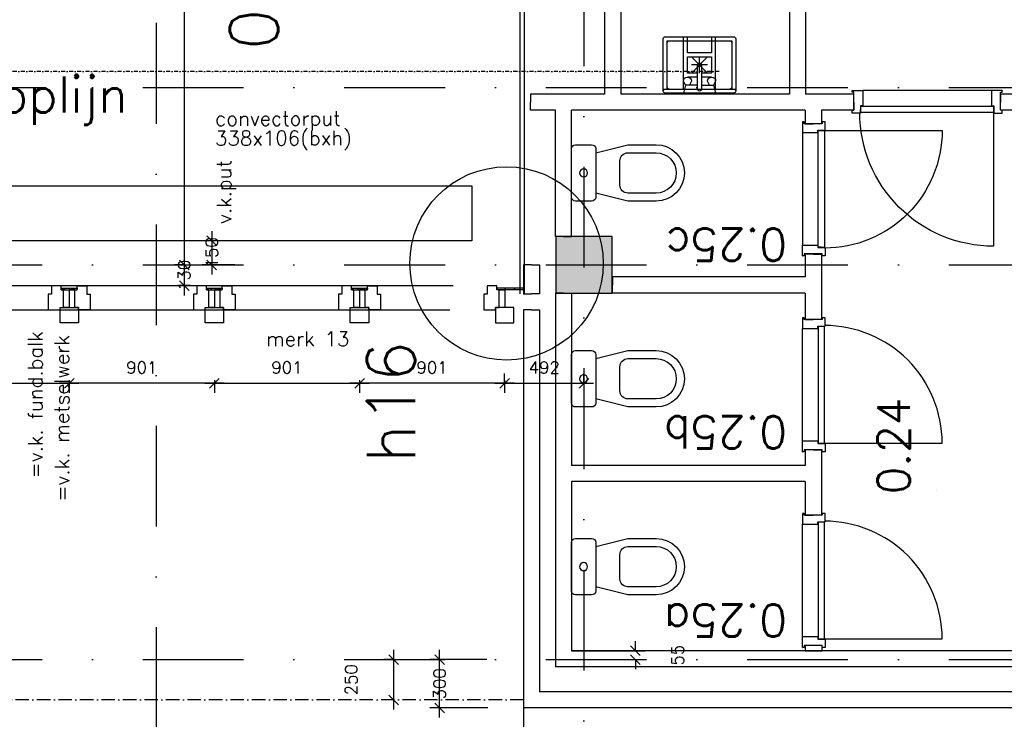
# Model space of a CAD drawing. Extents: x -33344 to 2055880, y -64816 to 121260.
# Tile 45 of 133: x 36184 to 42292, y 29426 to 33768. Entities that reach past the tile are written whole.
import ezdxf

# ---------------------------------------------------------------- set-up
doc = ezdxf.new("R2010")
doc.units = 0
doc.header["$LTSCALE"] = 50
doc.header["$MEASUREMENT"] = 0
doc.header["$PDMODE"] = 3
doc.header["$PDSIZE"] = 0.1
for name, pattern in [('DASHDOT', [1, 0.5, -0.25, 0, -0.25]), ('DASHED', [0.75, 0.5, -0.25]), ('DD1', [2.66667, 1.66667, -0.5, 0, -0.5]), ('STRAM_0WT$1$DASHDOT', [25, 12.5, -6.25, 0, -6.25]), ('STRAM_0WT$1$DD1', [2.66667, 1.66667, -0.5, 0, -0.5])]:
    doc.linetypes.add(name, pattern=pattern)
doc.layers.get('0').update_dxf_attribs({"linetype": 'CONTINUOUS'})
doc.layers.get('DEFPOINTS').update_dxf_attribs({"linetype": 'CONTINUOUS'})
for name, color, linetype in [('_BESTAAND_ONGEIJZIGD', 8, 'CONTINUOUS'), ('_DETAILNUMMERS', 4, 'CONTINUOUS'), ('_DETAILNUMMERSTEKST', 4, 'CONTINUOUS'), ('_KOLOMBESTAAND', 212, 'CONTINUOUS'), ('A--A42--_F-23-', 9, 'CONTINUOUS'), ('A--L13A1_VLOEREN', 1, 'CONTINUOUS'), ('A--L21--', 3, 'CONTINUOUS'), ('A--L22A2_BINNENWAND', 2, 'CONTINUOUS'), ('A--L28--', 7, 'CONTINUOUS'), ('A--L31--', 2, 'CONTINUOUS'), ('A--L31A1_BUITENKOZIJN', 1, 'CONTINUOUS'), ('A--L32--', 7, 'CONTINUOUS'), ('A--L32--_F-23-', 2, 'CONTINUOUS'), ('A--L42--', 7, 'CONTINUOUS'), ('A--L42--_F-23-', 7, 'CONTINUOUS'), ('A--L74--', 7, 'CONTINUOUS'), ('A--L74--_F-23-', 7, 'CONTINUOUS'), ('A--M$1A-_F123-', 1, 'CONTINUOUS'), ('A--M1$A-_F123-', 1, 'CONTINUOUS'), ('A--T$1A-_F123-_0_25MM', 2, 'CONTINUOUS'), ('A--T$1A-_F123-_RN', 4, 'CONTINUOUS'), ('L1', 1, 'CONTINUOUS'), ('STRAM_0WT$0$A--L$7AC3-_STR', 3, 'STRAM_0WT$1$DASHDOT'), ('STRAM_0WT$0$A--L90--_F---0', 250, 'CONTINUOUS'), ('STRAM_0WT$1$A--L90--_F-23-', 7, 'CONTINUOUS'), ('STRAM_0WT$1$A--L90--_F123-', 7, 'CONTINUOUS'), ('STRAM_0WT$1$A--T$7A8-_STRA', 8, 'STRAM_0WT$1$DASHDOT'), ('STRAM_0WT$1$STRAMIEN', 1, 'STRAM_0WT$1$DD1'), ('STRAMIEN', 1, 'DD1'), ('TEKST_KOZIJNMERK', 2, 'CONTINUOUS'), ('X--LR---_CP', 7, 'CONTINUOUS'), ('XREF', 7, 'CONTINUOUS')]:
    doc.layers.add(name, color=color, linetype=linetype)
doc.styles.add('ALFA-0_25', font='ROMANS')
doc.styles.add('HIEMSTRA', font='romans.shx')
doc.dimstyles.new('1OP2', dxfattribs={"dimscale": 30, "dimtxt": 2.5, "dimasz": 2, "dimexe": 2, "dimexo": 0, "dimgap": 2, "dimtad": 1, "dimdec": 0, "dimzin": 0, "dimtxsty": 'HIEMSTRA', "dimblk1": 'OBLIQUE', "dimblk2": 'OBLIQUE', "dimsah": 1, "dimcen": -3, "dimdle": 2, "dimclrd": 2, "dimclre": 2, "dimclrt": 3, "dimazin": 3, "dimtfac": 1, "dimtdec": 0, "dimtofl": 0, "dimtmove": 0, "dimatfit": 3, "dimtvp": 0.833333, "dimtolj": 1, "dimtzin": 0})
doc.dimstyles.new('STANDARD$0', dxfattribs={"dimscale": 30, "dimtxt": 2.5, "dimasz": 2, "dimexe": 2, "dimexo": 0, "dimgap": 2, "dimtad": 1, "dimdec": 0, "dimzin": 0, "dimtxsty": 'ALFA-0_25', "dimblk1": 'OBLIQUE', "dimblk2": 'OBLIQUE', "dimsah": 1, "dimcen": -3, "dimdle": 2, "dimclrd": 1, "dimclre": 1, "dimclrt": 2, "dimazin": 3, "dimtfac": 0.666667, "dimtofl": 0, "dimtmove": 0, "dimatfit": 3, "dimtvp": 0.833333, "dimtolj": 1, "dimtzin": 0})

# ---------------------------------------------------------------- blocks, each defined once
blk = doc.blocks.new('DR_830BE')
at = {"layer": '_BESTAAND_ONGEIJZIGD'}
blk.add_line((67, 0), (865, 0), dxfattribs=at)
for points in [[(0, -9), (0, 0), (67, 0), (67, -93.8), (52, -93.8), (52, -139), (0, -139), (0, -121), (12, -121), (12, -9), (0, -9)], [(932, -9), (932, 0), (865, 0), (865, -93.8), (880, -93.8), (880, -139), (932, -139), (932, -121), (920, -121), (920, -9), (932, -9)]]:
    blk.add_lwpolyline(points, close=True, dxfattribs=at)
at = {"layer": '_BESTAAND_ONGEIJZIGD', "linetype": 'CONTINUOUS'}
blk.add_lwpolyline([(54, -95.6), (54, -135.6), (880.1, -135.6), (877.1, -95.6), (54, -95.6)], close=True, dxfattribs=at)
blk.add_lwpolyline([(54, -135.6), (54, -965.6, 0.414214), (884, -135.6)], format="xyb", dxfattribs=at)
at = {"layer": 'A--L32--_F-23-', "color": 2, "linetype": 'CONTINUOUS'}
blk.add_lwpolyline([(54, -95.6), (54, -135.6), (880.1, -135.6), (877.1, -95.6), (54, -95.6)], close=True, dxfattribs=at)
at = {"layer": 'X--LR---_CP', "linetype": 'CONTINUOUS'}
blk.add_point((0, 0), dxfattribs=at)
blk.add_point((0, 0), dxfattribs=at)
at = {"layer": 'X--LR---_CP', "color": 1, "linetype": 'CONTINUOUS'}
blk.add_point((932, 0), dxfattribs=at)
blk.add_point((932, 0), dxfattribs=at)
blk.add_point((932, 0), dxfattribs=at)
blk = doc.blocks.new('Q0340041A')
at = {"layer": '_BESTAAND_ONGEIJZIGD', "linetype": 'CONTINUOUS'}
blk.add_lwpolyline([(0, 0), (0, -40), (726.12, -40), (723.12, 0), (0, 0)], close=True, dxfattribs=at)
blk.add_lwpolyline([(0, -40), (0, -770, 0.4142136), (730, -40)], format="xyb", dxfattribs=at)
blk = doc.blocks.new('DR_730BE')
at = {"layer": '_BESTAAND_ONGEIJZIGD'}
blk.add_line((67, 0), (765, 0), dxfattribs=at)
for points in [[(0, -9), (0, 0), (67, 0), (67, -93.8), (52, -93.8), (52, -139), (0, -139), (0, -121), (12, -121), (12, -9), (0, -9)], [(832, -9), (832, 0), (765, 0), (765, -93.8), (780, -93.8), (780, -139), (832, -139), (832, -121), (820, -121), (820, -9), (832, -9)]]:
    blk.add_lwpolyline(points, close=True, dxfattribs=at)
at = {"layer": 'X--LR---_CP', "linetype": 'CONTINUOUS'}
blk.add_point((0, 0), dxfattribs=at)
blk.add_point((0, 0), dxfattribs=at)
at = {"layer": 'X--LR---_CP', "color": 1, "linetype": 'CONTINUOUS'}
blk.add_point((832, 0), dxfattribs=at)
blk.add_point((832, 0), dxfattribs=at)
blk.add_point((832, 0), dxfattribs=at)
at = {"layer": 'A--L32--', "linetype": 'CONTINUOUS'}
blk.add_blockref('Q0340041A', (53.5, -95.6), dxfattribs=at)
blk = doc.blocks.new('*U1519')
at = {"layer": 'A--L21--', "color": 8, "linetype": 'CONTINUOUS'}
for points in [[(0, 0), (0, -50), (-7402.9, -50), (-7402.9, -50)], [(0, 0), (0, -50), (-7402.9, -50), (-7402.9, -50)], [(0, 0), (0, -50), (-7402.9, -50), (-7402.9, -50)], [(0, 0), (0, 50), (-7302.9, 50), (-7302.9, 50)]]:
    blk.add_lwpolyline(points, dxfattribs=at)
blk = doc.blocks.new('*U1518')
at = {"layer": 'A--L21--', "color": 8, "linetype": 'CONTINUOUS'}
for points in [[(-50, 50), (-50, 50), (-3655, 50), (-3655, 50)], [(0, -50), (0, -50), (-3755, -50), (-3755, -50)], [(0, -50), (0, -50), (-3755, -50), (-3755, -50)], [(0, -50), (0, -50), (-3755, -50), (-3755, -50)]]:
    blk.add_lwpolyline(points, dxfattribs=at)
blk = doc.blocks.new('*U1517')
at = {"layer": 'A--L21--', "color": 8, "linetype": 'CONTINUOUS'}
for points in [[(-50, 0), (-50, 0), (-50, -1200), (-50, -1200)], [(50, -50), (50, -50), (50, -1100), (50, -1100)], [(50, -50), (50, -50), (50, -1100), (50, -1100)], [(50, -50), (50, -50), (50, -1100), (50, -1100)]]:
    blk.add_lwpolyline(points, dxfattribs=at)
blk = doc.blocks.new('*U1516')
at = {"layer": 'A--L21--', "color": 8, "linetype": 'CONTINUOUS'}
for points in [[(0, 0), (-50, 0), (-50, -2470), (-50, -2470)], [(0, 0), (50, 0), (50, -2370), (50, -2370)], [(0, 0), (50, 0), (50, -2370), (50, -2370)], [(0, 0), (50, 0), (50, -2370), (50, -2370)]]:
    blk.add_lwpolyline(points, dxfattribs=at)
blk = doc.blocks.new('*U1493')
at = {"layer": 'A--L21--', "color": 8, "linetype": 'CONTINUOUS'}
for points in [[(-50, 50), (-50, 50), (-50, -2455.7), (-50, -2455.7)], [(-50, 50), (-50, 50), (-50, -2455.7), (-50, -2455.7)], [(-50, 50), (-50, 50), (-50, -2455.7), (-50, -2455.7)], [(50, -50), (50, -50), (50, -2455.7), (50, -2455.7)]]:
    blk.add_lwpolyline(points, dxfattribs=at)
blk = doc.blocks.new('*U1489')
at = {"layer": 'A--L21--', "color": 8, "linetype": 'CONTINUOUS'}
for points in [[(0, 50), (0, 50), (-204.1, 50), (-204.1, 0)], [(-50, -50), (-50, -50), (-204.1, -50), (-204.1, 0)], [(-50, -50), (-50, -50), (-204.1, -50), (-204.1, 0)], [(-50, -50), (-50, -50), (-204.1, -50), (-204.1, 0)]]:
    blk.add_lwpolyline(points, dxfattribs=at)
blk = doc.blocks.new('*U1488')
at = {"layer": 'A--L21--', "color": 8, "linetype": 'CONTINUOUS'}
for points in [[(-50, 50), (-50, 50), (-1245, 50), (-1245, 0)], [(-50, -50), (-50, -50), (-1245, -50), (-1245, 0)], [(-50, -50), (-50, -50), (-1245, -50), (-1245, 0)], [(-50, -50), (-50, -50), (-1245, -50), (-1245, 0)]]:
    blk.add_lwpolyline(points, dxfattribs=at)
blk = doc.blocks.new('*U1487')
at = {"layer": 'A--L21--', "color": 8, "linetype": 'CONTINUOUS'}
for points in [[(-50, 50), (-50, 50), (-356.5, 50), (-356.5, 0)], [(0, -50), (0, -50), (-356.5, -50), (-356.5, 0)], [(0, -50), (0, -50), (-356.5, -50), (-356.5, 0)], [(0, -50), (0, -50), (-356.5, -50), (-356.5, 0)]]:
    blk.add_lwpolyline(points, dxfattribs=at)
blk = doc.blocks.new('*U1484')
at = {"layer": 'A--L21--', "color": 8, "linetype": 'CONTINUOUS'}
for points in [[(-50, 50), (-50, 50), (-1097, 50), (-1097, 50)], [(0, -50), (0, -50), (-1147, -50), (-1147, -50)], [(0, -50), (0, -50), (-1147, -50), (-1147, -50)], [(0, -50), (0, -50), (-1147, -50), (-1147, -50)]]:
    blk.add_lwpolyline(points, dxfattribs=at)
blk = doc.blocks.new('*U1483')
at = {"layer": 'A--L21--', "color": 8, "linetype": 'CONTINUOUS'}
for points in [[(-50, 50), (-50, 50), (-305, 50), (-305, 50)], [(0, -50), (0, -50), (-255, -50), (-255, -50)], [(0, -50), (0, -50), (-255, -50), (-255, -50)], [(0, -50), (0, -50), (-255, -50), (-255, -50)]]:
    blk.add_lwpolyline(points, dxfattribs=at)
blk = doc.blocks.new('*U1482')
at = {"layer": 'A--L21--', "color": 8, "linetype": 'CONTINUOUS'}
for points in [[(50, 0), (50, 0), (50, -215), (0, -215)], [(50, 0), (50, 0), (50, -215), (0, -215)], [(50, 0), (50, 0), (50, -215), (0, -215)], [(-50, -50), (-50, -50), (-50, -215), (0, -215)]]:
    blk.add_lwpolyline(points, dxfattribs=at)
blk = doc.blocks.new('*U1481')
at = {"layer": 'A--L21--', "color": 8, "linetype": 'CONTINUOUS'}
for points in [[(0, 0), (-50, 0), (-50, -141.3), (-50, -141.3)], [(0, 0), (50, 0), (50, -191.3), (50, -191.3)], [(0, 0), (50, 0), (50, -191.3), (50, -191.3)], [(0, 0), (50, 0), (50, -191.3), (50, -191.3)]]:
    blk.add_lwpolyline(points, dxfattribs=at)
blk = doc.blocks.new('*U1480')
at = {"layer": 'A--L21--', "color": 8, "linetype": 'CONTINUOUS'}
for points in [[(-50, 50), (-50, 50), (-1500, 50), (-1500, 50)], [(-50, -50), (-50, -50), (-1500, -50), (-1500, -50)], [(-50, -50), (-50, -50), (-1500, -50), (-1500, -50)], [(-50, -50), (-50, -50), (-1500, -50), (-1500, -50)]]:
    blk.add_lwpolyline(points, dxfattribs=at)
blk = doc.blocks.new('*U1479')
at = {"layer": 'A--L21--', "color": 8, "linetype": 'CONTINUOUS'}
for points in [[(50, 0), (50, 0), (50, -259.3), (0, -259.3)], [(50, 0), (50, 0), (50, -259.3), (0, -259.3)], [(50, 0), (50, 0), (50, -259.3), (0, -259.3)], [(-50, -50), (-50, -50), (-50, -259.3), (0, -259.3)]]:
    blk.add_lwpolyline(points, dxfattribs=at)
blk = doc.blocks.new('*U1478')
at = {"layer": 'A--L21--', "color": 8, "linetype": 'CONTINUOUS'}
for points in [[(-50, -50), (-50, -50), (-50, -135.7), (0, -135.7)], [(50, -50), (50, -50), (50, -135.7), (0, -135.7)], [(50, -50), (50, -50), (50, -135.7), (0, -135.7)], [(50, -50), (50, -50), (50, -135.7), (0, -135.7)]]:
    blk.add_lwpolyline(points, dxfattribs=at)
blk = doc.blocks.new('*U1477')
at = {"layer": 'A--L21--', "color": 8, "linetype": 'CONTINUOUS'}
for points in [[(0, 0), (-50, 0), (-50, -854.6), (-50, -854.6)], [(0, 0), (50, 0), (50, -854.6), (50, -854.6)], [(0, 0), (50, 0), (50, -854.6), (50, -854.6)], [(0, 0), (50, 0), (50, -854.6), (50, -854.6)]]:
    blk.add_lwpolyline(points, dxfattribs=at)
blk = doc.blocks.new('*U1476')
at = {"layer": 'A--L21--', "color": 8, "linetype": 'CONTINUOUS'}
for points in [[(0, 50), (0, 50), (-48, 50), (-48, 50)], [(-50, -50), (-50, -50), (-98, -50), (-98, -50)], [(-50, -50), (-50, -50), (-98, -50), (-98, -50)], [(-50, -50), (-50, -50), (-98, -50), (-98, -50)]]:
    blk.add_lwpolyline(points, dxfattribs=at)
blk = doc.blocks.new('Q070048A')
at = {"layer": 'A--L74--_F-23-', "color": 8, "linetype": 'CONTINUOUS'}
for p, q in [((225, -25), (-225, -25)), ((-187.5, -25), (-187.5, -25)), ((-100, -25), (-100, -350)), ((100, -25), (100, -350)), ((187.5, -25), (187.5, -25)), ((-75, -100), (-12.5, -100)), ((12.5, -100), (75, -100)), ((-50, -125), (50, -225)), ((50, -125), (-50, -225)), ((-50, -175), (50, -175)), ((0, -125), (0, -225))]:
    blk.add_line(p, q, dxfattribs=at)
at = {"layer": 'A--L74--_F-23-', "color": 1, "linetype": 'CONTINUOUS'}
blk.add_line((75, -325), (-75, -325), dxfattribs=at)
at = {"layer": 'A--L74--_F-23-', "color": 8, "linetype": 'CONTINUOUS'}
for points in [[(-212.5, 0), (212.5, 0, -0.41), (225, -12.5), (225, -337.5, -0.41), (212.5, -350), (-212.5, -350, -0.41), (-225, -337.5), (-225, -12.5, -0.41), (-212.5, 0)], [(-100, -25), (-212.5, -25, -0.41), (-225, -12.5)], [(-100, -325), (-187.5, -325, -0.41), (-200, -312.5), (-200, -37.5, -0.41), (-187.5, -25), (-187.5, -25)], [(-62.5, -50), (-50, -75, -1), (-100, -75), (-87.5, -50)], [(12.5, -25), (12.5, -175, -1), (-12.5, -175), (-12.5, -25, -1), (12.5, -25)], [(87.5, -50), (100, -75, -1), (50, -75), (62.5, -50)], [(225, -12.5, -0.41), (212.5, -25), (100, -25)], [(187.5, -25), (187.5, -25, -0.41), (200, -37.5), (200, -312.5, -0.41), (187.5, -325), (100, -325)]]:
    blk.add_lwpolyline(points, format="xyb", dxfattribs=at)
for points in [[(-12.5, -50), (-87.5, -50), (-100, 0)], [(12.5, -50), (87.5, -50), (100, 0)], [(200, -25), (200, -325), (-200, -325), (-200, -25)], [(12.5, -125), (75, -125), (75, -225), (-75, -225), (-75, -125), (-12.5, -125)], [(-75, -350), (-75, -250), (75, -250), (75, -350)]]:
    blk.add_lwpolyline(points, dxfattribs=at)
blk.add_circle((0, 0), 0.0123, dxfattribs=at)
at = {"layer": 'X--LR---_CP'}
blk.add_point((225, -350), dxfattribs=at)
blk.add_point((225, -350), dxfattribs=at)
blk = doc.blocks.new('Q070064A')
at = {"layer": 'A--L74--_F-23-', "color": 8, "linetype": 'CONTINUOUS'}
for points in [[(-150, 0), (150, 0, -0.41), (175, -25), (175, -125, -0.41), (150, -150), (-150, -150, -0.41), (-175, -125), (-175, -25, -0.41), (-150, 0)], [(125, -150), (175, -350), (175, -525, -1), (-175, -525), (-175, -350), (-125, -150)], [(-75, -300), (75, -300, -0.41), (125, -350), (125, -525, -1), (-125, -525), (-125, -350, -0.41), (-75, -300)]]:
    blk.add_lwpolyline(points, format="xyb", dxfattribs=at)
blk.add_lwpolyline([(-25, -75, 1), (25, -75, 1)], format="xyb", close=True, dxfattribs=at)
at = {"layer": 'A--L74--_F-23-', "color": 255}
blk.add_circle((0, 0), 0.0123, dxfattribs=at)
blk = doc.blocks.new('*U1431')
at = {"layer": 'A--L21--', "color": 8, "linetype": 'CONTINUOUS'}
for points in [[(0, 0), (-50, 0), (-50, -1120), (-50, -1120)], [(0, 0), (50, 0), (50, -1070), (50, -1070)], [(0, 0), (50, 0), (50, -1070), (50, -1070)], [(0, 0), (50, 0), (50, -1070), (50, -1070)]]:
    blk.add_lwpolyline(points, dxfattribs=at)
blk = doc.blocks.new('*U1430')
at = {"layer": 'A--L21--', "color": 8, "linetype": 'CONTINUOUS'}
for points in [[(0, 0), (-50, 0), (-50, 785), (-50, 785)], [(0, 0), (-50, 0), (-50, 785), (-50, 785)], [(0, 0), (-50, 0), (-50, 785), (-50, 785)], [(0, 0), (50, 0), (50, 785), (50, 785)]]:
    blk.add_lwpolyline(points, dxfattribs=at)
blk = doc.blocks.new('KOLOM400')
at = {"layer": 'A--L28--', "color": 3}
blk.add_lwpolyline([(-200, 0), (200, 0), (200, 400), (-200, 400)], close=True, dxfattribs=at)
blk = doc.blocks.new('*U1310')
at = {"layer": 'A--L21--', "color": 8, "linetype": 'CONTINUOUS'}
for points in [[(0, 0), (0, 50), (-252.5, 50), (-252.5, 50)], [(0, 0), (0, -50), (-202.5, -50), (-202.5, -50)], [(0, 0), (0, -50), (-202.5, -50), (-202.5, -50)], [(0, 0), (0, -50), (-202.5, -50), (-202.5, -50)]]:
    blk.add_lwpolyline(points, dxfattribs=at)
blk = doc.blocks.new('_OBLIQUE')
at = {"color": 0, "linetype": 'BYBLOCK'}
blk.add_line((-0.5, -0.5), (0.5, 0.5), dxfattribs=at)
blk = doc.blocks.new('*D112')
at = {"layer": 'A--M$1A-_F123-', "color": 1}
for p, q in [((39309.5, 29501.9), (39309.5, 28523.9)), ((39684.5, 28998), (39684.5, 28523.9)), ((39249.5, 28583.9), (39340.5, 28583.9)), ((39744.5, 28583.9), (39653.4, 28583.9))]:
    blk.add_line(p, q, dxfattribs=at)
at = {"layer": 'DEFPOINTS', "color": 0}
for p in [(39309.5, 29501.9), (39684.5, 28998), (39684.5, 28583.9)]:
    blk.add_point(p, dxfattribs=at)
at = {"layer": 'A--M$1A-_F123-', "color": 1, "xscale": 60, "yscale": 60, "zscale": 60, "rotation": 180}
blk.add_blockref('_OBLIQUE', (39309.5, 28583.9), dxfattribs=at)
at = {"layer": 'A--M$1A-_F123-', "color": 1, "xscale": 60, "yscale": 60, "zscale": 60}
blk.add_blockref('_OBLIQUE', (39684.5, 28583.9), dxfattribs=at)
at = {"layer": 'A--M$1A-_F123-', "color": 2, "insert": (39497, 28583.9), "char_height": 75, "attachment_point": 5, "style": 'ALFA-0_25'}
blk.add_mtext('\\A1;375', dxfattribs=at)
blk = doc.blocks.new('*D144')
at = {"layer": 'A--M$1A-_F123-', "color": 1}
for p, q in [((38789, 29436.9), (38789, 29856.9)), ((39081.7, 29796.9), (38729, 29796.9)), ((39088.6, 29496.9), (38729, 29496.9))]:
    blk.add_line(p, q, dxfattribs=at)
at = {"layer": 'DEFPOINTS', "color": 0}
for p in [(38789, 29796.9), (39081.7, 29796.9), (39088.6, 29496.9)]:
    blk.add_point(p, dxfattribs=at)
at = {"layer": 'A--M$1A-_F123-', "color": 1, "xscale": 60, "yscale": 60, "zscale": 60}
for p, rotation in [((38789, 29796.9), 90), ((38789, 29496.9), 270)]:
    blk.add_blockref('_OBLIQUE', p, dxfattribs=dict(at, rotation=rotation))
at = {"layer": 'A--M$1A-_F123-', "color": 2, "insert": (38789, 29646.9), "char_height": 75, "attachment_point": 5, "rotation": 90, "style": 'ALFA-0_25'}
blk.add_mtext('\\A1;300', dxfattribs=at)
blk = doc.blocks.new('*D150')
at = {"layer": 'A--M$1A-_F123-', "color": 1}
for p, q in [((40003.4, 29851.9), (40003.4, 29911.9)), ((39607.3, 29851.9), (40063.4, 29851.9)), ((39607.3, 29796.9), (40063.4, 29796.9)), ((40003.4, 29796.9), (40003.4, 29736.9))]:
    blk.add_line(p, q, dxfattribs=at)
at = {"layer": 'DEFPOINTS', "color": 0}
for p in [(39607.3, 29851.9), (39607.3, 29796.9), (40003.4, 29796.9)]:
    blk.add_point(p, dxfattribs=at)
at = {"layer": 'A--M$1A-_F123-', "color": 1, "xscale": 60, "yscale": 60, "zscale": 60}
for p, rotation in [((40003.4, 29851.9), 270), ((40003.4, 29796.9), 90)]:
    blk.add_blockref('_OBLIQUE', p, dxfattribs=dict(at, rotation=rotation))
at = {"layer": 'A--M$1A-_F123-', "color": 2, "insert": (40265.9, 29824.4), "char_height": 75, "attachment_point": 5, "rotation": 90, "style": 'ALFA-0_25'}
blk.add_mtext('\\A1;55', dxfattribs=at)
blk = doc.blocks.new('*U1309')
at = {"layer": 'A--L21--', "color": 8, "linetype": 'CONTINUOUS'}
for points in [[(0, 0), (-50, 0), (-50, -97), (-50, -97)], [(0, 0), (50, 0), (50, -147), (50, -147)], [(0, 0), (50, 0), (50, -147), (50, -147)], [(0, 0), (50, 0), (50, -147), (50, -147)]]:
    blk.add_lwpolyline(points, dxfattribs=at)
blk = doc.blocks.new('*D305')
at = {"layer": 'A--M$1A-_F123-', "color": 1}
for p, q in [((37375.2, 32456.9), (37375.2, 32186.9)), ((37518.9, 32396.9), (37315.2, 32396.9)), ((37518.9, 32246.9), (37315.2, 32246.9))]:
    blk.add_line(p, q, dxfattribs=at)
at = {"layer": 'DEFPOINTS', "color": 0}
for p in [(37518.9, 32396.9), (37375.2, 32246.9), (37518.9, 32246.9)]:
    blk.add_point(p, dxfattribs=at)
at = {"layer": 'A--M$1A-_F123-', "color": 1, "xscale": 60, "yscale": 60, "zscale": 60}
for p, rotation in [((37375.2, 32396.9), 90), ((37375.2, 32246.9), 270)]:
    blk.add_blockref('_OBLIQUE', p, dxfattribs=dict(at, rotation=rotation))
at = {"layer": 'A--M$1A-_F123-', "color": 2, "insert": (37375.2, 32321.9), "char_height": 75, "attachment_point": 5, "rotation": 90, "style": 'ALFA-0_25'}
blk.add_mtext('\\A1;150', dxfattribs=at)
blk = doc.blocks.new('*U1235')
at = {"layer": 'A--L21--', "color": 8, "linetype": 'CONTINUOUS'}
for points in [[(0, 0), (-50, 0), (-50, -180), (0, -180)], [(0, 0), (50, 0), (50, -180), (0, -180)], [(0, 0), (50, 0), (50, -180), (0, -180)], [(0, 0), (50, 0), (50, -180), (0, -180)]]:
    blk.add_lwpolyline(points, dxfattribs=at)
blk = doc.blocks.new('*U1226')
at = {"layer": 'A--A42--_F-23-', "linetype": 'CONTINUOUS'}
h = blk.add_hatch(dxfattribs=at)
h.set_pattern_fill('ALFALINE', color=256, scale=40, style=0)
h.set_pattern_definition([(45, (-36442.083, -32096.788), (-28.28427, 28.28427), [])])
h.paths.add_polyline_path([(0, 0), (0, 5), (97.9, 5), (97.9, 0), (97.9, -5), (0, -5)])
at = {"layer": 'A--L42--_F-23-', "color": 2, "linetype": 'CONTINUOUS'}
for points in [[(0, 0), (0, 5), (97.9, 5), (97.9, 0)], [(0, 0), (0, -5), (97.9, -5), (97.9, 0)]]:
    blk.add_lwpolyline(points, dxfattribs=at)
blk = doc.blocks.new('*U1223')
at = {"layer": 'A--A42--_F-23-', "linetype": 'CONTINUOUS'}
h = blk.add_hatch(dxfattribs=at)
h.set_pattern_fill('ALFALINE', color=256, scale=40, style=0)
h.set_pattern_definition([(45, (-39309.72, -32096.788), (-28.28427, 28.28427), [])])
h.paths.add_polyline_path([(0, 0), (0, -5), (-166, -5), (-166, 0), (-166, 5), (0, 5)])
at = {"layer": 'A--L42--_F-23-', "color": 2, "linetype": 'CONTINUOUS'}
for points in [[(0, 0), (0, 5), (-166, 5), (-166, 0)], [(0, 0), (0, -5), (-166, -5), (-166, 0)]]:
    blk.add_lwpolyline(points, dxfattribs=at)
blk = doc.blocks.new('*U1222')
at = {"layer": 'A--A42--_F-23-', "linetype": 'CONTINUOUS'}
h = blk.add_hatch(dxfattribs=at)
h.set_pattern_fill('ALFALINE', color=256, scale=40, style=0)
h.set_pattern_definition([(45, (-37342.583, -32096.788), (-28.28427, 28.28427), [])])
h.paths.add_polyline_path([(0, 0), (0, 5), (97.9, 5), (97.9, 0), (97.9, -5), (0, -5)])
at = {"layer": 'A--L42--_F-23-', "color": 2, "linetype": 'CONTINUOUS'}
for points in [[(0, 0), (0, 5), (97.9, 5), (97.9, 0)], [(0, 0), (0, -5), (97.9, -5), (97.9, 0)]]:
    blk.add_lwpolyline(points, dxfattribs=at)
blk = doc.blocks.new('*U1221')
at = {"layer": 'A--A42--_F-23-', "linetype": 'CONTINUOUS'}
h = blk.add_hatch(dxfattribs=at)
h.set_pattern_fill('ALFALINE', color=256, scale=40, style=0)
h.set_pattern_definition([(45, (-38243.083, -32096.788), (-28.28427, 28.28427), [])])
h.paths.add_polyline_path([(0, 0), (0, 5), (97.9, 5), (97.9, 0), (97.9, -5), (0, -5)])
at = {"layer": 'A--L42--_F-23-', "color": 2, "linetype": 'CONTINUOUS'}
for points in [[(0, 0), (0, 5), (97.9, 5), (97.9, 0)], [(0, 0), (0, -5), (97.9, -5), (97.9, 0)]]:
    blk.add_lwpolyline(points, dxfattribs=at)
blk = doc.blocks.new('*D585')
at = {"layer": 'A--M$1A-_F123-', "color": 1, "linetype": 'CONTINUOUS'}
for p, q in [((35590.5, 31531.7), (35590.5, 31452.2)), ((36491, 31531.7), (36491, 31452.2)), ((35530.5, 31512.2), (36551, 31512.2))]:
    blk.add_line(p, q, dxfattribs=at)
at = {"layer": 'DEFPOINTS', "color": 0, "linetype": 'CONTINUOUS'}
for p in [(35590.5, 31531.7), (36491, 31531.7), (36491, 31512.2)]:
    blk.add_point(p, dxfattribs=at)
at = {"layer": 'A--M$1A-_F123-', "color": 1, "linetype": 'CONTINUOUS', "xscale": 60, "yscale": 60, "zscale": 60, "rotation": 180}
blk.add_blockref('_OBLIQUE', (35590.5, 31512.2), dxfattribs=at)
at = {"layer": 'A--M$1A-_F123-', "color": 1, "linetype": 'CONTINUOUS', "xscale": 60, "yscale": 60, "zscale": 60}
blk.add_blockref('_OBLIQUE', (36491, 31512.2), dxfattribs=at)
at = {"layer": 'A--M$1A-_F123-', "color": 2, "linetype": 'CONTINUOUS', "insert": (36040.7, 31609.7), "char_height": 75, "attachment_point": 5, "style": 'ALFA-0_25'}
blk.add_mtext('\\A1;901', dxfattribs=at)
blk = doc.blocks.new('*D586')
at = {"layer": 'A--M$1A-_F123-', "color": 1, "linetype": 'CONTINUOUS'}
for p, q in [((36491, 31531.7), (36491, 31452.2)), ((37391.5, 31531.7), (37391.5, 31452.2)), ((37451.5, 31512.2), (36431, 31512.2))]:
    blk.add_line(p, q, dxfattribs=at)
at = {"layer": 'DEFPOINTS', "color": 0, "linetype": 'CONTINUOUS'}
for p in [(36491, 31531.7), (37391.5, 31531.7), (36491, 31512.2)]:
    blk.add_point(p, dxfattribs=at)
at = {"layer": 'A--M$1A-_F123-', "color": 1, "linetype": 'CONTINUOUS', "xscale": 60, "yscale": 60, "zscale": 60, "rotation": 180}
blk.add_blockref('_OBLIQUE', (36491, 31512.2), dxfattribs=at)
at = {"layer": 'A--M$1A-_F123-', "color": 1, "linetype": 'CONTINUOUS', "xscale": 60, "yscale": 60, "zscale": 60}
blk.add_blockref('_OBLIQUE', (37391.5, 31512.2), dxfattribs=at)
at = {"layer": 'A--M$1A-_F123-', "color": 2, "linetype": 'CONTINUOUS', "insert": (36941.2, 31609.7), "char_height": 75, "attachment_point": 5, "style": 'ALFA-0_25'}
blk.add_mtext('\\A1;901', dxfattribs=at)
blk = doc.blocks.new('*D587')
at = {"layer": 'A--M$1A-_F123-', "color": 1, "linetype": 'CONTINUOUS'}
for p, q in [((38292, 31531.7), (38292, 31452.2)), ((39192.5, 31531.7), (39192.5, 31452.2)), ((39252.5, 31512.2), (38232, 31512.2))]:
    blk.add_line(p, q, dxfattribs=at)
at = {"layer": 'DEFPOINTS', "color": 0, "linetype": 'CONTINUOUS'}
for p in [(38292, 31531.7), (39192.5, 31531.7), (38292, 31512.2)]:
    blk.add_point(p, dxfattribs=at)
at = {"layer": 'A--M$1A-_F123-', "color": 1, "linetype": 'CONTINUOUS', "xscale": 60, "yscale": 60, "zscale": 60, "rotation": 180}
blk.add_blockref('_OBLIQUE', (38292, 31512.2), dxfattribs=at)
at = {"layer": 'A--M$1A-_F123-', "color": 1, "linetype": 'CONTINUOUS', "xscale": 60, "yscale": 60, "zscale": 60}
blk.add_blockref('_OBLIQUE', (39192.5, 31512.2), dxfattribs=at)
at = {"layer": 'A--M$1A-_F123-', "color": 2, "linetype": 'CONTINUOUS', "insert": (38742.2, 31609.7), "char_height": 75, "attachment_point": 5, "style": 'ALFA-0_25'}
blk.add_mtext('\\A1;901', dxfattribs=at)
blk = doc.blocks.new('*D588')
at = {"layer": 'A--M$1A-_F123-', "color": 1, "linetype": 'CONTINUOUS'}
for p, q in [((37391.5, 31531.7), (37391.5, 31452.2)), ((38292, 31531.7), (38292, 31452.2)), ((37331.5, 31512.2), (38352, 31512.2))]:
    blk.add_line(p, q, dxfattribs=at)
at = {"layer": 'DEFPOINTS', "color": 0, "linetype": 'CONTINUOUS'}
for p in [(37391.5, 31531.7), (38292, 31531.7), (38292, 31512.2)]:
    blk.add_point(p, dxfattribs=at)
at = {"layer": 'A--M$1A-_F123-', "color": 1, "linetype": 'CONTINUOUS', "xscale": 60, "yscale": 60, "zscale": 60, "rotation": 180}
blk.add_blockref('_OBLIQUE', (37391.5, 31512.2), dxfattribs=at)
at = {"layer": 'A--M$1A-_F123-', "color": 1, "linetype": 'CONTINUOUS', "xscale": 60, "yscale": 60, "zscale": 60}
blk.add_blockref('_OBLIQUE', (38292, 31512.2), dxfattribs=at)
at = {"layer": 'A--M$1A-_F123-', "color": 2, "linetype": 'CONTINUOUS', "insert": (37841.7, 31609.7), "char_height": 75, "attachment_point": 5, "style": 'ALFA-0_25'}
blk.add_mtext('\\A1;901', dxfattribs=at)
blk = doc.blocks.new('*D589')
at = {"layer": 'A--M$1A-_F123-', "color": 1, "linetype": 'CONTINUOUS'}
for p, q in [((39192.5, 31512.2), (39192.5, 31572.2)), ((39684.5, 31512.2), (39684.5, 31572.2)), ((39132.5, 31512.2), (39744.5, 31512.2))]:
    blk.add_line(p, q, dxfattribs=at)
at = {"layer": 'DEFPOINTS', "color": 0, "linetype": 'CONTINUOUS'}
for p in [(39192.5, 31512.2), (39684.5, 31512.2), (39684.5, 31512.2)]:
    blk.add_point(p, dxfattribs=at)
at = {"layer": 'A--M$1A-_F123-', "color": 1, "linetype": 'CONTINUOUS', "xscale": 60, "yscale": 60, "zscale": 60, "rotation": 180}
blk.add_blockref('_OBLIQUE', (39192.5, 31512.2), dxfattribs=at)
at = {"layer": 'A--M$1A-_F123-', "color": 1, "linetype": 'CONTINUOUS', "xscale": 60, "yscale": 60, "zscale": 60}
blk.add_blockref('_OBLIQUE', (39684.5, 31512.2), dxfattribs=at)
at = {"layer": 'A--M$1A-_F123-', "color": 2, "linetype": 'CONTINUOUS', "insert": (39438.5, 31609.7), "char_height": 75, "attachment_point": 5, "style": 'ALFA-0_25'}
blk.add_mtext('\\A1;492', dxfattribs=at)
blk = doc.blocks.new('STRAM_0WT$1$S090024-')
at = {"layer": 'STRAM_0WT$0$A--L90--_F---0', "linetype": 'CONTINUOUS'}
for points in [[(-0.000001, 5.999999), (-0.000001, -6)], [(-6.000001, 0), (5.999999, 0)]]:
    blk.add_lwpolyline(points, dxfattribs=at)
blk.add_lwpolyline([(-4.000001, 0, 1), (3.999998, 0, 1)], format="xyb", close=True, dxfattribs=at)
at = {"layer": 'STRAM_0WT$1$A--L90--_F-23-', "color": 255}
blk.add_circle((0, 0), 0.0123, dxfattribs=at)
at = {"layer": 'STRAM_0WT$1$A--L90--_F123-', "color": 2, "linetype": 'CONTINUOUS'}
for points in [[(-0.000001, 5.999999), (-0.000001, -6)], [(-6.000001, 0), (5.999999, 0)]]:
    blk.add_lwpolyline(points, dxfattribs=at)
blk.add_lwpolyline([(-4.000001, 0, 1), (3.999998, 0, 1)], format="xyb", close=True, dxfattribs=at)
blk = doc.blocks.new('STRAM_0WT')
at = {"layer": 'STRAM_0WT$0$A--L$7AC3-_STR'}
blk.add_line((-38589.938, 89008.057), (-38589.938, -5393.534), dxfattribs=at)
at = {"layer": 'STRAM_0WT$1$A--T$7A8-_STRA', "color": 8}
for p, q in [((-35934.938, 28110.192), (-35934.938, -7328.621)), ((-66174.285, 1100), (-500, 1100)), ((-66174.285, 0), (-500, 0)), ((-66174.285, -2450), (-500, -2450))]:
    blk.add_line(p, q, dxfattribs=at)
at = {"layer": 'STRAM_0WT$1$STRAMIEN', "linetype": 'STRAM_0WT$1$DASHDOT', "xscale": 100, "yscale": 100, "rotation": 315}
blk.add_blockref('STRAM_0WT$1$S090024-', (-40234.938, 0), dxfattribs=at)
blk = doc.blocks.new('*D805')
at = {"layer": 'A--M$1A-_F123-', "color": 1}
for p, q in [((37204.2, 32306.9), (37204.2, 32057)), ((37204.2, 32246.9), (37144.2, 32246.9)), ((37204.2, 32117), (37144.2, 32117))]:
    blk.add_line(p, q, dxfattribs=at)
at = {"layer": 'DEFPOINTS', "color": 0}
for p in [(37204.2, 32246.9), (37204.2, 32117), (37204.2, 32117)]:
    blk.add_point(p, dxfattribs=at)
at = {"layer": 'A--M$1A-_F123-', "color": 1, "xscale": 60, "yscale": 60, "zscale": 60}
for p, rotation in [((37204.2, 32246.9), 90), ((37204.2, 32117), 270)]:
    blk.add_blockref('_OBLIQUE', p, dxfattribs=dict(at, rotation=rotation))
at = {"layer": 'A--M$1A-_F123-', "color": 2, "insert": (37204.2, 32181.9), "char_height": 75, "attachment_point": 5, "rotation": 90, "style": 'ALFA-0_25'}
blk.add_mtext('\\A1;130', dxfattribs=at)
blk = doc.blocks.new('*D843')
at = {"layer": 'A--M$1A-_F123-', "color": 2}
for p, q in [((37204.2, 35877.9), (37204.2, 32186.9)), ((37240.1, 35817.9), (37144.2, 35817.9)), ((37204.2, 32246.9), (37144.2, 32246.9))]:
    blk.add_line(p, q, dxfattribs=at)
at = {"layer": 'DEFPOINTS', "color": 0}
for p in [(37240.1, 35817.9), (37204.2, 32246.9), (37204.2, 32246.9)]:
    blk.add_point(p, dxfattribs=at)
at = {"layer": 'A--M$1A-_F123-', "color": 2, "xscale": 60, "yscale": 60, "zscale": 60}
for p, rotation in [((37204.2, 35817.9), 90), ((37204.2, 32246.9), 270)]:
    blk.add_blockref('_OBLIQUE', p, dxfattribs=dict(at, rotation=rotation))
at = {"layer": 'A--M$1A-_F123-', "color": 3, "insert": (37106.7, 34032.4), "char_height": 75, "attachment_point": 5, "rotation": 90, "style": 'HIEMSTRA'}
blk.add_mtext('\\A1;3571', dxfattribs=at)
blk = doc.blocks.new('*D937')
at = {"layer": 'A--M1$A-_F123-', "color": 2, "linetype": 'CONTINUOUS'}
for p, q in [((38503, 29856.9), (38503, 29486.9)), ((38503, 29796.9), (38443, 29796.9)), ((38503, 29546.9), (38443, 29546.9))]:
    blk.add_line(p, q, dxfattribs=at)
at = {"layer": 'DEFPOINTS', "color": 0, "linetype": 'CONTINUOUS'}
for p in [(38503, 29796.9), (38503, 29546.9), (38503, 29546.9)]:
    blk.add_point(p, dxfattribs=at)
at = {"layer": 'A--M1$A-_F123-', "color": 2, "linetype": 'CONTINUOUS', "xscale": 60, "yscale": 60, "zscale": 60}
for p, rotation in [((38503, 29796.9), 90), ((38503, 29546.9), 270)]:
    blk.add_blockref('_OBLIQUE', p, dxfattribs=dict(at, rotation=rotation))
at = {"layer": 'A--M1$A-_F123-', "color": 3, "linetype": 'CONTINUOUS', "insert": (38240.5, 29671.9), "char_height": 75, "attachment_point": 5, "rotation": 90, "style": 'HIEMSTRA'}
blk.add_mtext('\\A1;250', dxfattribs=at)

msp = doc.modelspace()

# ---------------------------------------------------------------- hatches: boundary and pattern name
at = {"layer": '_KOLOMBESTAAND'}
msp.add_hatch(color=256, dxfattribs=at).paths.add_polyline_path([(39509.5, 32071.9), (39859.5, 32071.9), (39859.5, 32421.9), (39509.5, 32421.9)])
msp.add_hatch(color=256, dxfattribs=at).paths.add_polyline_path([(39509.5, 32071.9), (39859.5, 32071.9), (39859.5, 32421.9), (39509.5, 32421.9)])

# ---------------------------------------------------------------- linework, layer by layer
at = {"layer": '_BESTAAND_ONGEIJZIGD'}
msp.add_lwpolyline([(41057.3, 29851.9), (41162.3, 29851.9), (41162.3, 29884.6), (41057.3, 29884.6)], close=True, dxfattribs=at)
at = {"layer": '_DETAILNUMMERS'}
msp.add_circle((39204.3, 32255.8), 600, dxfattribs=at)
at = {"layer": 'A--L13A1_VLOEREN'}
msp.add_lwpolyline([(35882, 32736.9), (38989.5, 32736.9), (38989.5, 32396.9), (35882, 32396.9)], close=True, dxfattribs=at)
at = {"layer": 'A--L21--', "linetype": 'CONTINUOUS'}
msp.add_line((39857, 32246.9), (39857, 32246.9), dxfattribs=at)
at = {"layer": 'A--L22A2_BINNENWAND'}
for points in [[(36382.1, 32116.9), (36382.1, 32065.9), (36361.1, 32065.9), (36361.1, 31966.9), (36434, 31966.9), (36434, 31981.9), (36456.1, 31981.9), (36456.1, 32091.9), (36442.1, 32091.9), (36442.1, 32116.9)], [(36491, 31981.9), (36456.1, 31981.9), (36456.1, 32091.9), (36491, 32091.9)], [(36491, 31981.9), (36526, 31981.8), (36526, 32091.8), (36491, 32091.9)], [(36600, 32116.8), (36600, 32065.8), (36621, 32065.8), (36620.9, 31966.8), (36548, 31966.8), (36548, 31981.8), (36526, 31981.8), (36526, 32091.8), (36540, 32091.8), (36540, 32116.8)], [(37282.6, 32116.9), (37282.6, 32065.9), (37261.6, 32065.9), (37261.6, 31966.9), (37334.5, 31966.9), (37334.5, 31981.9), (37356.6, 31981.9), (37356.6, 32091.9), (37342.6, 32091.9), (37342.6, 32116.9)], [(37391.5, 31981.9), (37356.6, 31981.9), (37356.6, 32091.9), (37391.5, 32091.9)], [(37391.5, 31981.9), (37426.5, 31981.8), (37426.5, 32091.8), (37391.5, 32091.9)], [(37500.5, 32116.8), (37500.5, 32065.8), (37521.5, 32065.8), (37521.4, 31966.8), (37448.5, 31966.8), (37448.5, 31981.8), (37426.5, 31981.8), (37426.5, 32091.8), (37440.5, 32091.8), (37440.5, 32116.8)], [(38183.1, 32116.9), (38183.1, 32065.9), (38162.1, 32065.9), (38162.1, 31966.9), (38235, 31966.9), (38235, 31981.9), (38257.1, 31981.9), (38257.1, 32091.9), (38243.1, 32091.9), (38243.1, 32116.9)], [(38292, 31981.9), (38257.1, 31981.9), (38257.1, 32091.9), (38292, 32091.9)], [(38292, 31981.9), (38327, 31981.8), (38327, 32091.8), (38292, 32091.9)], [(38401, 32116.8), (38401, 32065.8), (38422, 32065.8), (38421.9, 31966.8), (38349, 31966.8), (38349, 31981.8), (38327, 31981.8), (38327, 32091.8), (38341, 32091.8), (38341, 32116.8)], [(39083.8, 32116.8), (39083.8, 32065.8), (39062.8, 32065.8), (39062.8, 31966.8), (39135.7, 31966.8), (39135.7, 31981.8), (39157.8, 31981.8), (39157.8, 32091.8), (39143.8, 32091.8), (39143.8, 32116.8)], [(39192.7, 31981.9), (39157.8, 31981.8), (39157.8, 32091.8), (39192.7, 32091.9)], [(36434, 31981.9), (36548, 31981.8), (36548, 31935.1), (36548, 31886.8), (36507, 31886.8), (36434, 31886.9), (36434, 31981.9)], [(37334.5, 31981.9), (37448.5, 31981.8), (37448.5, 31935.1), (37448.5, 31886.8), (37407.5, 31886.8), (37334.5, 31886.9), (37334.5, 31981.9)], [(38235, 31981.9), (38349, 31981.8), (38349, 31935.1), (38349, 31886.8), (38308, 31886.8), (38235, 31886.9), (38235, 31981.9)], [(39249.7, 31981.9), (39135.7, 31981.8), (39135.7, 31935.1), (39135.7, 31886.8), (39176.7, 31886.8), (39249.7, 31886.9), (39249.7, 31981.9)]]:
    msp.add_lwpolyline(points, close=True, dxfattribs=at)
at = {"layer": 'A--L31--'}
for p, q in [((39289.4, 32066.9, -2914), (39290, 35797.9, 2620.3)), ((39314.9, 32066.9), (39314.9, 35797.9, -2425))]:
    msp.add_line(p, q, dxfattribs=at)
at = {"layer": 'A--L31--', "linetype": 'DD1'}
msp.add_line((39309.5, 29546.9), (31226.8, 29546.9), dxfattribs=at)
at = {"layer": 'A--L31A1_BUITENKOZIJN'}
for p, q in [((38873.7, 32116.8), (35699.5, 32117.2)), ((35720.4, 31967.2), (38852.7, 31966.8))]:
    msp.add_line(p, q, dxfattribs=at)
at = {"layer": 'L1'}
msp.add_line((41874.3, 30846.5), (41874.3, 30846.5), dxfattribs=at)
at = {"layer": 'STRAMIEN', "color": 4, "linetype": 'DASHDOT'}
msp.add_line((40523.8, 33446.9), (30259.5, 33446.9), dxfattribs=at)

# ---------------------------------------------------------------- block references
at = {"layer": '_BESTAAND_ONGEIJZIGD', "linetype": 'CONTINUOUS', "rotation": 90}
msp.add_blockref('Q070064A', (39607.3, 30373.7), dxfattribs=at)
at = {"layer": '_BESTAAND_ONGEIJZIGD', "linetype": 'CONTINUOUS'}
for name, p in [('*U1518', (43262.3, 29801.9)), ('*U1519', (46712.3, 29546.9))]:
    msp.add_blockref(name, p, dxfattribs=at)
at = {"layer": 'A--L21--', "linetype": 'CONTINUOUS'}
for name, p in [('*U1493', (39862.3, 35762.5)), ('*U1477', (41009.3, 34161.4)), ('*U1489', (39557.3, 33256.9)), ('*U1483', (39862.3, 33256.9)), ('*U1484', (41009.3, 33256.9)), ('*U1476', (41107.3, 33256.9)), ('*U1310', (41359.8, 33256.9)), ('*U1487', (42624.3, 33256.9)), ('*U1430', (39557.3, 32421.9)), ('*U1478', (41107.3, 33256.9)), ('*U1481', (41107.3, 32313.2)), ('*U1235', (39359.5, 32246.9)), ('*U1488', (41107.3, 32121.9)), ('*U1431', (39557.3, 32071.9)), ('*U1482', (41107.3, 32121.9)), ('*U1516', (39359.5, 31966.9)), ('*U1309', (41107.3, 31098.9)), ('*U1480', (41107.3, 30951.9)), ('*U1517', (39557.3, 30951.9)), ('*U1479', (41107.3, 30951.9))]:
    msp.add_blockref(name, p, dxfattribs=at)
at = {"layer": 'A--L21--', "xscale": 0.875, "yscale": 0.875, "zscale": 0.875}
msp.add_blockref('KOLOM400', (39684.5, 32071.9), dxfattribs=at)
msp.add_blockref('KOLOM400', (39684.5, 32071.9), dxfattribs=at)
at = {"layer": 'A--L32--', "xscale": -1}
msp.add_blockref('DR_830BE', (42279.8, 33327.9), dxfattribs=at)
at = {"layer": 'A--L32--', "xscale": -1, "rotation": 90}
msp.add_blockref('DR_730BE', (41041.3, 33134.3), dxfattribs=at)
at = {"layer": 'A--L32--', "rotation": 90}
for p in [(41041.3, 31086.9), (41041.3, 29872.6)]:
    msp.add_blockref('DR_730BE', p, dxfattribs=at)
at = {"layer": 'A--L42--', "linetype": 'CONTINUOUS'}
for name, p in [('*U1226', (36442.1, 32096.8)), ('*U1222', (37342.6, 32096.8)), ('*U1221', (38243.1, 32096.8)), ('*U1223', (39309.7, 32096.8))]:
    msp.add_blockref(name, p, dxfattribs=at)
at = {"layer": 'A--L74--', "linetype": 'CONTINUOUS'}
for name, p, rotation in [('Q070048A', (40401.6, 33312.5), 180), ('Q070064A', (39607.3, 32817.2), 90), ('Q070064A', (39607.3, 31539.7), 90)]:
    msp.add_blockref(name, p, dxfattribs=dict(at, rotation=rotation))
at = {"layer": 'XREF', "linetype": 'DASHED', "ltscale": 20}
msp.add_blockref('STRAM_0WT', (75619.4, 32246.9), dxfattribs=at)

# ---------------------------------------------------------------- texts
at = {"layer": '_DETAILNUMMERSTEKST', "style": 'ALFA-0_25'}
msp.add_text('h16', height=300, rotation=90, dxfattribs=at).set_placement((38636.7, 31016.6))
at = {"layer": 'A--T$1A-_F123-_0_25MM', "color": 3, "style": 'ALFA-0_25'}
msp.add_text('slooplijn', height=225, dxfattribs=at).set_placement((35629.5, 33191.8))
at = {"layer": 'A--T$1A-_F123-_RN', "style": 'ALFA-0_25'}
for s, height, rotation, p in [('0.28', 300, 90, (37787.3, 33580.2)), ('0.25c', 200, 180, (40944.7, 32471.9)), ('0.24', 200, 90, (41705.6, 30822.5)), ('0.25b', 200, 180, (40944.7, 31307.5)), ('0.25a', 200, 180, (40944.7, 30139.9))]:
    msp.add_text(s, height=height, rotation=rotation, dxfattribs=at).set_placement(p)
at = {"layer": 'TEKST_KOZIJNMERK', "style": 'HIEMSTRA'}
for s, rotation, p in [('convectorput', 0.07785, (37395.6, 33110)), ('338x106(bxh)', 0.07785, (37395.6, 32987.9)), ('v.k.put', 90.07785, (37496.4, 32501)), ('=v.k. fund.balk', 90.07785, (36326.2, 30921.6)), ('=v.k. metselwerk', 90.07785, (36491.1, 30777.4))]:
    msp.add_text(s, height=90, rotation=rotation, dxfattribs=at).set_placement(p)
msp.add_text('merk 13', height=90, dxfattribs=at).set_placement((37712.4, 31742.5))

# ---------------------------------------------------------------- dimensions: what is measured, and where the dimension line sits
at = {"layer": 'A--M$1A-_F123-'}
for base, p1, p2, dimstyle, picture, middle in [((37204.2, 32246.9), (37240.1, 35817.9), (37204.2, 32246.9), '1OP2', '*D843', (37106.7, 34032.4)), ((40003.4, 29796.9), (39607.3, 29851.9), (39607.3, 29796.9), 'STANDARD$0', '*D150', (40265.9, 29824.4))]:
    dim = msp.add_linear_dim(base=base, p1=p1, p2=p2, angle=90, dimstyle=dimstyle, dxfattribs=at)
    dim.commit()
    dim.dimension.update_dxf_attribs({"geometry": picture, "text_midpoint": middle})
for base, p1, p2, picture, middle in [((37375.2, 32246.9), (37518.9, 32396.9), (37518.9, 32246.9), '*D305', (37375.2, 32321.9)), ((37204.2, 32117), (37204.2, 32246.9), (37204.2, 32117), '*D805', (37204.2, 32181.9)), ((38789, 29796.9), (39088.6, 29496.9), (39081.7, 29796.9), '*D144', (38789, 29646.9))]:
    dim = msp.add_linear_dim(base=base, p1=p1, p2=p2, angle=90, dimstyle='STANDARD$0', dxfattribs=at)
    dim.commit()
    dim.dimension.update_dxf_attribs({"geometry": picture, "text_midpoint": middle, "dimtype": 160})
at = {"layer": 'A--M$1A-_F123-', "linetype": 'CONTINUOUS'}
for base, p1, p2, picture, middle in [((36490.9925782, 31512.2065616), (35590.4925782, 31531.7056647), (36490.9925782, 31531.7056647), '*D585', (36040.7425782, 31609.7065616)), ((36490.9925782, 31512.2065616), (37391.4925782, 31531.7056647), (36490.9925782, 31531.7056647), '*D586', (36941.2425782, 31609.7065616)), ((38291.9925782, 31512.2065616), (37391.4925782, 31531.7056647), (38291.9925782, 31531.7056647), '*D588', (37841.7425782, 31609.7065616)), ((38291.9925782, 31512.2065616), (39192.4925782, 31531.7056647), (38291.9925782, 31531.7056647), '*D587', (38742.2425782, 31609.7065616)), ((39684.5, 31512.2), (39192.5, 31512.2), (39684.5, 31512.2), '*D589', (39438.5, 31609.7))]:
    dim = msp.add_linear_dim(base=base, p1=p1, p2=p2, dimstyle='STANDARD$0', dxfattribs=at)
    dim.commit()
    dim.dimension.update_dxf_attribs({"geometry": picture, "text_midpoint": middle})
at = {"layer": 'A--M$1A-_F123-'}
dim = msp.add_linear_dim(base=(39684.5, 28583.9), p1=(39309.5, 29501.9), p2=(39684.5, 28998), dimstyle='STANDARD$0', dxfattribs=at)
dim.commit()
dim.dimension.update_dxf_attribs({"geometry": '*D112', "text_midpoint": (39497, 28583.9), "dimtype": 160})
at = {"layer": 'A--M1$A-_F123-', "linetype": 'CONTINUOUS'}
dim = msp.add_linear_dim(base=(38503, 29546.9), p1=(38503, 29796.9), p2=(38503, 29546.9), angle=90, dimstyle='1OP2', dxfattribs=at)
dim.commit()
dim.dimension.update_dxf_attribs({"geometry": '*D937', "text_midpoint": (38240.5, 29671.9)})

doc.saveas('drawing.dxf')
